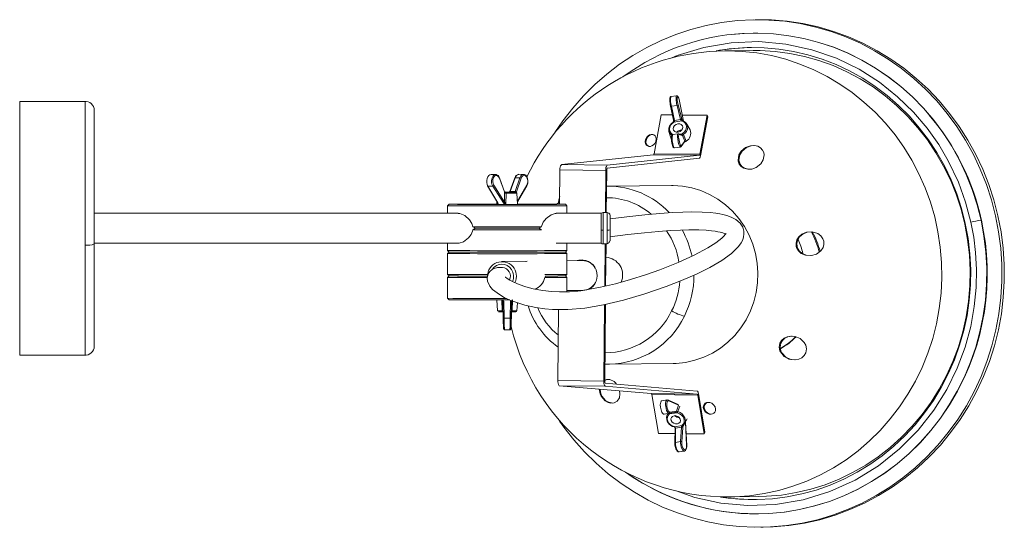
# Model space of a CAD drawing. Header units: millimetres. Extents: x -248 to 266, y -489 to 93.
# Tile 3 of 3: x -188 to 142, y -77 to 93. Entities that reach past the tile are written whole.
import ezdxf

# ---------------------------------------------------------------- set-up
doc = ezdxf.new("R2010")
doc.units = ezdxf.units.MM

msp = doc.modelspace()

# ---------------------------------------------------------------- linework, layer by layer
at = {"color": 7, "linetype": 'Continuous', "lineweight": 15}
for p, q in [((59.17, 92.86), (58.36, 92.85)), ((57.68, 88.34), (57.65, 88.34)), ((57.74, 82.54), (48.23, 82.44)), ((32.01, 67.39), (30.15, 67.1)), ((-166.21, 65.52), (-188.21, 65.52)), ((-188.21, -19.48), (-188.21, 65.52)), ((30.01, 63.97), (30.01, 63.95)), ((30.01, 63.95), (31, 59.2)), ((32.17, 64.16), (30.3, 63.87)), ((30.3, 63.87), (31.3, 59.12)), ((33.39, 59.45), (32.17, 64.16)), ((33.73, 59.64), (32.51, 64.36)), ((34.35, 58.9), (32.99, 65.59)), ((32.99, 65.58), (32.99, 65.59)), ((-163.21, 62.52), (-163.21, -16.48)), ((26.91, 61.01), (24.46, 47.96)), ((30.63, 60.97), (26.91, 61.01)), ((33.39, 59.45), (31.3, 59.12)), ((33.41, 59.34), (33.39, 59.45)), ((33.77, 59.47), (33.73, 59.64)), ((42.31, 60.84), (33.94, 60.93)), ((39.86, 47.79), (42.31, 60.84)), ((40.08, 47.24), (42.53, 60.29)), ((42.53, 60.29), (42.31, 60.84)), ((30.92, 58.6), (30.84, 58.54)), ((30.95, 58.45), (31.07, 58.54)), ((31, 59.22), (31.04, 59.04)), ((31.07, 58.54), (33.76, 58.96)), ((31.3, 59.12), (31.31, 59.01)), ((33.76, 58.96), (33.89, 58.91)), ((36.53, 55.92), (35.51, 57.85)), ((29.46, 55.42), (30.06, 53.32)), ((30.6, 54.33), (30.65, 54.37)), ((32.51, 54.68), (30.65, 54.39)), ((32.54, 54.68), (32.48, 54.65)), ((33.72, 54.36), (32.68, 54.67)), ((32.9, 54.41), (33.95, 54.1)), ((34.05, 54.75), (33.93, 54.65)), ((33.95, 54.1), (33.98, 54.11)), ((33.98, 54.11), (34.78, 52.21)), ((34.21, 54.32), (34.29, 54.38)), ((34.29, 54.38), (35.19, 52.22)), ((31.29, 49.9), (33.35, 50.22)), ((33.53, 50.37), (34.72, 51.96)), ((34.78, 52.21), (33.58, 50.62)), ((35.23, 52.21), (35.19, 52.22)), ((-6.61, 44.31), (24.29, 47.63)), ((39.69, 47.46), (8.79, 44.14)), ((39.69, 46.46), (8.79, 43.14)), ((24.29, 47.63), (39.69, 47.46)), ((39.86, 47.79), (24.46, 47.96)), ((-6.61, 44.31), (8.79, 44.14)), ((-28.69, 41.03), (-30.17, 41.04)), ((-27.4, 39.76), (-25.69, 35.16)), ((-27.35, 39.86), (-27.36, 39.87)), ((-25.64, 35.26), (-27.35, 39.86)), ((-22.18, 39.89), (-23.89, 35.28)), ((-22.04, 39.94), (-23.75, 35.33)), ((-22.04, 35.33), (-20.52, 39.94)), ((-20.52, 39.94), (-22.04, 39.94)), ((-21.62, 35.17), (-20.09, 39.79)), ((-20.84, 41.08), (-20.89, 41.07)), ((-20.87, 41.07), (-20.89, 41.07)), ((-19.35, 41.07), (-20.83, 41.08)), ((-7.19, 31.08), (-7.08, 42.57)), ((-7.08, 42.57), (8.32, 42.4)), ((8.32, 42.4), (8.19, 28.27)), ((8.59, 42.4), (8.46, 28.27)), ((-31.35, 37.22), (-28.05, 31.62)), ((-29.59, 37.15), (-31.21, 37.15)), ((-31.21, 37.15), (-27.91, 31.56)), ((-26.06, 31.55), (-29.59, 37.15)), ((-29.19, 37.39), (-25.67, 31.79)), ((-21.32, 31.91), (-18.18, 37.26)), ((8.85, 37.1), (8.54, 37.07)), ((8.85, 37.1), (8.54, 37.09)), ((30.27, 37.33), (8.85, 37.1)), ((-25.69, 35.16), (-25.62, 35.01)), ((-25.67, 31.79), (-25.62, 35.01)), ((-25.6, 35.16), (-25.64, 35.26)), ((-25.25, 35.05), (-25.6, 35.05)), ((-25.09, 35.05), (-25.25, 35.05)), ((-25.23, 34.74), (-25.13, 34.74)), ((-25.18, 31.1), (-25.13, 34.74)), ((-24.28, 35.06), (-24.44, 35.06)), ((-24.44, 35.06), (-24.28, 35.06)), ((-24.28, 35.06), (-22.08, 35.06)), ((-23.89, 35.28), (-23.94, 35.18)), ((-23.8, 35.24), (-23.75, 35.33)), ((-23.75, 35.33), (-22.04, 35.33)), ((-22.08, 35.24), (-22.04, 35.33)), ((-22.08, 35.06), (-22.04, 35.06)), ((-22.03, 35.06), (-22.05, 35.06)), ((-21.85, 35.05), (-22.03, 35.06)), ((-21.68, 35.02), (-21.62, 35.17)), ((-21.27, 31.05), (-21.5, 34.75)), ((-44.27, 31.06), (-44.77, 30.56)), ((-44.77, 30.55), (-44.77, 28.02)), ((-28.21, 31.9), (-28.27, 31.05)), ((-28.05, 31.62), (-27.94, 31.32)), ((-4.77, 30.56), (-5.27, 31.06)), ((-4.77, 28.02), (-4.77, 30.55)), ((-41.23, 28.02), (-163.21, 28.02)), ((6.79, 28.02), (-8.3, 28.02)), ((6.79, 28.02), (6.79, 18.02)), ((8.79, 28.27), (7.45, 28.27)), ((9.79, 26.7), (9.79, 18.85)), ((-36.28, 23.5), (-13.25, 23.5)), ((-35.35, 23), (-36.28, 23.5)), ((-13.25, 23.5), (-14.18, 23)), ((-36.28, 22.5), (-35.35, 23)), ((-36.28, 22.5), (-13.25, 22.5)), ((-35.35, 23), (-14.18, 23)), ((-14.18, 23), (-13.25, 22.5)), ((-163.21, 18.02), (-41.2, 18.02)), ((-44.77, 18.02), (-44.77, 15.55)), ((-8.33, 18.02), (6.79, 18.02)), ((-4.77, 15.55), (-4.77, 18.02)), ((7.45, 17.77), (8.79, 17.77)), ((8.09, 17.77), (7.96, 3.58)), ((8.36, 17.77), (8.23, 3.64)), ((-44.77, 15.55), (-44.27, 15.05)), ((-44.27, 15.05), (-44.77, 14.56)), ((-44.77, 14.55), (-44.77, 7.56)), ((-5.27, 15.05), (-4.77, 15.55)), ((-4.77, 14.56), (-5.27, 15.05)), ((-4.77, 7.56), (-4.77, 14.55)), ((-18.06, 12), (-26.61, 11.9)), ((-18.39, 11.91), (-18.54, 11.91)), ((0.5, 12.2), (-4.77, 12.15)), ((-44.77, 7.55), (-44.27, 7.05)), ((-44.27, 7.06), (-44.77, 6.56)), ((-12.15, 6.51), (-11.87, 7.01)), ((-5.27, 7.05), (-4.77, 7.55)), ((-4.77, 6.56), (-5.27, 7.06)), ((-44.77, 6.56), (-44.77, -0.44)), ((-4.77, 1.76), (-4.77, 6.56)), ((-4.77, 2.15), (0.61, 2.2)), ((-44.77, -0.45), (-44.27, -0.95)), ((-30.05, -1), (-23.89, -1.01)), ((-28.26, -1), (-28.03, -4.64)), ((-26.44, -4.65), (-26.53, -1.01)), ((-26.26, -1.6), (-26.24, -1.66)), ((-26.25, -1.7), (-26.11, -7.33)), ((-25.92, -1.46), (-25.78, -7.1)), ((-23.75, -7.1), (-23.61, -1.46)), ((-23.43, -7.33), (-23.29, -1.7)), ((-23.29, -1.7), (-23.37, -4.92)), ((-23, -1.01), (-23.09, -4.65)), ((-21.5, -4.64), (-21.33, -1.97)), ((7.9, -2.59), (7.66, -28.16)), ((8.17, -2.53), (7.93, -28.16)), ((-28.01, -4.64), (-27.92, -4.68)), ((-26.36, -4.65), (-26.44, -4.65)), ((-26.42, -4.94), (-26.31, -4.94)), ((-26.18, -4.95), (-26.17, -4.95)), ((-23.37, -5.07), (-23.49, -9.68)), ((-23.48, -9.64), (-23.37, -5.05)), ((-23.42, -7.28), (-23.36, -4.95)), ((-23.37, -4.92), (-23.37, -5.07)), ((-23.22, -4.94), (-23.12, -4.94)), ((-23.09, -4.65), (-23.17, -4.65)), ((-7.74, -27.99), (-7.52, -4.21)), ((-26.08, -8.45), (-26.05, -9.64)), ((-25.78, -7.1), (-23.75, -7.1)), ((-25.79, -10.97), (-23.75, -10.97)), ((-188.21, -19.48), (-166.21, -19.48)), ((7.98, -22.43), (9.51, -22.5)), ((9.51, -22.5), (30.93, -22.26)), ((-7.74, -27.99), (7.66, -28.16)), ((8.12, -28.89), (38.96, -31.53)), ((-7.3, -29.73), (8.1, -29.89)), ((23.54, -32.37), (-7.3, -29.73)), ((8.1, -29.89), (38.94, -32.53)), ((38.94, -32.53), (23.54, -32.37)), ((39.1, -32.86), (23.7, -32.69)), ((23.7, -32.69), (25.92, -45.69)), ((41.32, -45.86), (39.1, -32.86)), ((41.55, -45.3), (39.33, -32.31)), ((28.91, -34.48), (27.06, -34.78)), ((29.14, -34.52), (28.91, -34.49)), ((32.5, -36), (29.29, -34.54)), ((32.72, -36.28), (29.45, -34.79)), ((31.97, -38.23), (32.72, -36.28)), ((29.61, -38.96), (27.85, -39.25)), ((28.97, -39.07), (28.72, -39.91)), ((29.49, -38.94), (29.61, -38.96)), ((29.53, -39.29), (29.62, -39.19)), ((31.65, -38.59), (29.61, -38.96)), ((29.62, -39.19), (32.15, -38.78)), ((31.65, -38.59), (29.68, -38.91)), ((31.89, -38.22), (29.85, -38.6)), ((31.7, -38.59), (31.65, -38.59)), ((31.97, -38.23), (31.89, -38.22)), ((32.15, -38.78), (32.29, -38.83)), ((32.42, -38.41), (32.33, -38.37)), ((34.73, -42.42), (35.6, -40.81)), ((35.42, -49.71), (35, -41.95)), ((25.92, -45.69), (31.47, -45.75)), ((31.16, -43.56), (31.26, -43.6)), ((31.33, -43.48), (31.18, -43.43)), ((33.86, -43.07), (31.33, -43.48)), ((31.5, -44.1), (31.42, -48.83)), ((31.52, -43.99), (31.53, -44.16)), ((31.7, -43.97), (31.61, -48.7)), ((33.67, -43.64), (31.7, -43.97)), ((31.7, -43.86), (31.7, -43.97)), ((33.37, -48.41), (33.67, -43.64)), ((33.67, -43.54), (33.67, -43.64)), ((33.8, -48.5), (34.09, -43.74)), ((33.94, -42.97), (33.86, -43.07)), ((34.09, -43.74), (34.09, -43.56)), ((34.17, -43.13), (34.18, -43.1)), ((34.2, -43.06), (34.26, -43.01)), ((35.21, -45.79), (41.32, -45.86)), ((41.32, -45.86), (41.55, -45.3)), ((31.61, -48.7), (33.37, -48.41)), ((32.84, -51.9), (32.89, -51.91)), ((32.89, -51.91), (34.64, -51.62)), ((49.88, -66.95), (59.4, -66.85)), ((55.92, -72.52), (59.43, -72.65)), ((59.43, -72.65), (59.46, -72.65)), ((60.24, -77.14), (61.05, -77.13))]:
    msp.add_line(p, q, dxfattribs=at)
at = {"color": 8, "linetype": 'Continuous', "lineweight": 15}
for p, q in [((-166.21, 65.52), (-166.21, -19.48)), ((34.34, 58.9), (32.99, 65.58)), ((33.77, 59.47), (33.96, 59.08)), ((33.93, 54.65), (33.15, 54.53)), ((-18.2, 37.43), (-21.33, 32.1)), ((-27.98, 31.42), (-28, 31.11)), ((7.45, 17.77), (7.45, 28.27)), ((8.79, 28.27), (8.79, 17.77)), ((134.21, 25.66), (134.11, 25.69)), ((-23.48, -9.64), (-23.49, -9.67)), ((27.85, -39.25), (27.67, -39.23)), ((32.42, -38.41), (33.14, -36.57)), ((34.09, -43.56), (34.58, -42.65)), ((34.97, -41.97), (35.39, -49.68))]:
    msp.add_line(p, q, dxfattribs=at)
at = {"color": 7, "linetype": 'Continuous', "lineweight": 15, "flags": 128}
for points in [[(140.7, 16.33), (140, 21.78), (138.96, 27.18), (137.58, 32.5), (135.88, 37.71), (133.85, 42.8), (131.52, 47.74), (128.88, 52.52), (125.94, 57.11), (122.73, 61.49), (119.25, 65.64), (115.52, 69.56), (111.56, 73.21), (107.37, 76.59), (102.99, 79.68), (98.42, 82.48), (93.68, 84.95), (88.81, 87.11), (83.8, 88.93), (78.7, 90.41), (73.51, 91.55), (68.27, 92.33), (62.99, 92.76), (57.69, 92.84), (52.4, 92.56), (47.13, 91.92), (41.92, 90.93), (36.78, 89.59), (31.74, 87.91), (26.81, 85.89), (22.02, 83.55), (17.38, 80.89), (12.92, 77.92), (8.66, 74.66), (4.6, 71.11), (0.78, 67.31), (-2.8, 63.25), (-6.12, 58.96), (-8.77, 55.06)], [(141.52, 16.34), (140.81, 21.79), (139.77, 27.19), (138.4, 32.51), (136.69, 37.72), (134.67, 42.81), (132.33, 47.75), (129.69, 52.53), (126.76, 57.12), (123.54, 61.5), (120.07, 65.65), (116.34, 69.57), (112.37, 73.22), (108.19, 76.6), (103.8, 79.69), (99.23, 82.48), (94.5, 84.96), (89.62, 87.12), (84.62, 88.94), (79.51, 90.42), (74.33, 91.56), (69.08, 92.34), (63.8, 92.77), (59.17, 92.86)], [(57.65, 88.34), (54.11, 88.22), (51.48, 88.02)], [(57.68, 88.34), (59.31, 88.34), (64.49, 88.11), (69.63, 87.51), (74.73, 86.56), (79.76, 85.26), (84.69, 83.61), (89.5, 81.63), (94.18, 79.31), (98.7, 76.68), (103.03, 73.73), (107.17, 70.5), (111.09, 66.98), (114.78, 63.2), (118.22, 59.17), (121.39, 54.92), (124.28, 50.45), (126.87, 45.79), (129.17, 40.97), (131.14, 35.99), (132.79, 30.89), (134.11, 25.69)], [(46.9, -67), (49.27, -67.34), (54.23, -67.77), (59.2, -67.85), (64.17, -67.58), (69.11, -66.95), (73.99, -65.98), (78.8, -64.66), (83.51, -63.01), (88.11, -61.02), (92.56, -58.72), (96.85, -56.1), (100.95, -53.18), (104.86, -49.99), (108.54, -46.52), (111.99, -42.79), (115.19, -38.84), (118.12, -34.66), (120.76, -30.29), (123.12, -25.73), (125.17, -21.02), (126.9, -16.18), (128.31, -11.23), (129.4, -6.18), (130.15, -1.07), (130.56, 4.08), (130.63, 9.25), (130.37, 14.41), (129.76, 19.54), (128.82, 24.61), (127.55, 29.61), (125.95, 34.51), (124.04, 39.28), (121.81, 43.91), (119.29, 48.37), (116.48, 52.63), (113.4, 56.69), (110.06, 60.53), (106.47, 64.11), (102.66, 67.44), (98.64, 70.48), (94.42, 73.24), (90.04, 75.69), (85.51, 77.82), (80.84, 79.63), (76.07, 81.1), (71.22, 82.23), (66.3, 83.01), (61.34, 83.44), (56.37, 83.52), (51.4, 83.25), (46.46, 82.63), (45.48, 82.46)], [(30.15, 67.1), (30, 67.04), (29.91, 66.95), (29.8, 66.65), (29.77, 66.31), (29.78, 65.73), (29.81, 65.35), (29.85, 64.91), (29.92, 64.43), (30.02, 63.93)], [(32.99, 65.59), (32.87, 66.1), (32.74, 66.53), (32.48, 67.1), (32.23, 67.35), (32.01, 67.39)], [(32.22, 66.26), (32.22, 66.68), (32.27, 66.97), (32.35, 67.11), (32.46, 67.08), (32.59, 66.89), (32.73, 66.56), (32.87, 66.11), (32.99, 65.58)], [(29.41, 56.38), (29.39, 56.3), (29.46, 55.42)], [(30.17, 57.96), (29.65, 57.19), (29.41, 56.38)], [(30.84, 58.54), (30.17, 57.96), (30.17, 57.96)], [(30.95, 58.45), (30.89, 58.51), (30.85, 58.54), (30.84, 58.53), (30.85, 58.48)], [(34.11, 56.85), (33.97, 57.35), (33.6, 57.73), (33.07, 57.95), (32.45, 57.95), (31.84, 57.75), (31.33, 57.38), (30.99, 56.89), (30.89, 56.35), (31.04, 55.85), (31.4, 55.46), (31.93, 55.25), (32.55, 55.24), (33.17, 55.44), (33.68, 55.82), (34.01, 56.31), (34.11, 56.85)], [(31.31, 59.01), (31.25, 59.01), (31.2, 59), (31.15, 59), (31.1, 59), (31.07, 59.01), (31.05, 59.02), (31.04, 59.03), (31.04, 59.04)], [(34.03, 59.03), (34.01, 59.05), (33.98, 59.07), (33.95, 59.08), (33.92, 59.07), (33.88, 59.06), (33.84, 59.04), (33.8, 59), (33.76, 58.96)], [(34.11, 58.99), (34.07, 59.03), (34.01, 59.03), (33.95, 58.98), (33.89, 58.91)], [(25.22, 52.86), (25.07, 52.05), (24.7, 51.38), (24.23, 50.9), (23.74, 50.59), (23.19, 50.43), (22.7, 50.44), (22.26, 50.57), (21.88, 50.87), (21.58, 51.34), (21.47, 51.98), (21.62, 52.78), (22, 53.47), (22.47, 53.95), (22.97, 54.25), (23.51, 54.41), (23.99, 54.41), (24.42, 54.28), (24.8, 54), (25.1, 53.53), (25.22, 52.86)], [(23.24, 50.44), (22.98, 50.44), (22.54, 50.57), (22.16, 50.86), (21.86, 51.33), (21.75, 51.98), (21.9, 52.78), (22.28, 53.47), (22.75, 53.95), (23.24, 54.25), (23.78, 54.41), (24.02, 54.41)], [(30.06, 53.32), (30.11, 53.15), (30.22, 52.91)], [(30.6, 54.36), (30.49, 54.3), (30.4, 54.21), (30.31, 54), (30.26, 53.49), (30.29, 52.85), (30.36, 52.17), (30.36, 52.15)], [(30.68, 54.39), (30.62, 54.37), (30.58, 54.35)], [(32.28, 55.42), (33.05, 55.79), (33.48, 55.9)], [(32.68, 54.67), (32.66, 54.68), (32.54, 54.68)], [(32.72, 53.56), (32.72, 53.94), (32.75, 54.21), (32.82, 54.38), (32.9, 54.41)], [(33.58, 50.62), (33.48, 50.59), (33.36, 50.72), (33.22, 51.01), (33.08, 51.43), (32.95, 51.93), (32.84, 52.49), (32.76, 53.05), (32.72, 53.56)], [(30.36, 52.15), (30.47, 51.46), (30.62, 50.8), (30.82, 50.25), (31, 50.02), (31.25, 49.91)], [(33.24, 50.21), (33.39, 50.25), (33.53, 50.37)], [(33.48, 50.32), (33.49, 50.33), (33.53, 50.37)], [(61.36, 47.63), (61.07, 45.94), (60.24, 44.59), (58.74, 43.38), (57.23, 42.83), (55.89, 42.75), (54.57, 43.09), (53.64, 43.73), (53.03, 44.52), (52.69, 45.49), (52.65, 45.85), (52.94, 47.57), (53.73, 48.87), (55.18, 50.06), (56.75, 50.65), (58.1, 50.73), (59.22, 50.49), (60.2, 49.93), (60.85, 49.21), (61.24, 48.33), (61.36, 47.63)], [(56.61, 42.78), (56.15, 42.75), (54.83, 43.1), (53.9, 43.73), (53.3, 44.52), (52.96, 45.48), (52.92, 45.85), (53.2, 47.56), (54, 48.86), (55.47, 50.06), (57.04, 50.65), (57.97, 50.71)], [(-31.21, 37.15), (-31.44, 37.69), (-31.57, 38.31), (-31.58, 38.98), (-31.47, 39.63), (-31.24, 40.23), (-30.95, 40.65), (-30.57, 40.94), (-30.18, 41.04)], [(-29.19, 37.39), (-29.36, 37.71), (-29.48, 38.08), (-29.55, 38.48), (-29.57, 38.89), (-29.53, 39.29), (-29.45, 39.68), (-29.32, 40.02), (-29.14, 40.31), (-28.93, 40.52), (-28.7, 40.66), (-28.46, 40.72), (-28.21, 40.68), (-27.97, 40.56), (-27.75, 40.36), (-27.55, 40.09), (-27.4, 39.76)], [(-28.39, 40.97), (-28.43, 40.99), (-28.68, 41.03)], [(-20.09, 39.79), (-19.95, 40.12), (-19.77, 40.39), (-19.55, 40.6), (-19.32, 40.72), (-19.07, 40.75), (-18.82, 40.7), (-18.58, 40.57), (-18.37, 40.35), (-18.18, 40.07), (-18.03, 39.73), (-17.93, 39.34), (-17.88, 38.94), (-17.89, 38.52), (-17.94, 38.12), (-18.05, 37.76), (-18.2, 37.43)], [(-18.18, 37.26), (-17.99, 37.69), (-17.87, 38.13), (-17.82, 38.98), (-17.93, 39.65), (-18.1, 40.11), (-18.3, 40.45), (-18.57, 40.76), (-18.92, 40.98), (-19.35, 41.07)], [(-31.33, 37.39), (-31.37, 37.31), (-31.37, 37.27), (-31.36, 37.23), (-31.35, 37.22)], [(30.27, 37.33), (30.86, 37.33), (34.02, 37.12), (37.13, 36.55), (40.16, 35.62), (43.08, 34.36), (45.84, 32.77), (48.42, 30.87), (50.79, 28.69), (52.91, 26.25), (54.76, 23.59), (56.31, 20.73), (57.55, 17.71), (58.47, 14.56), (59.05, 11.34), (59.28, 8.06), (59.16, 4.78), (58.7, 1.53), (57.9, -1.64), (56.76, -4.7), (55.31, -7.62), (53.56, -10.35), (51.53, -12.86), (49.24, -15.13), (46.73, -17.12), (44.02, -18.81), (41.15, -20.18), (38.15, -21.22), (35.06, -21.9), (31.92, -22.23), (30.93, -22.26)], [(-25.44, 35.06), (-25.18, 35.06), (-24.44, 35.06)], [(-25.36, 35.05), (-25.18, 35.05), (-24.54, 35.05), (-23.93, 35.05), (-23.45, 35.05), (-23.17, 35.05), (-23.13, 35.06), (-23.34, 35.06), (-23.77, 35.06), (-24.35, 35.06), (-24.99, 35.06), (-25.43, 35.06)], [(-22.08, 35.06), (-22.13, 35.07), (-22.15, 35.09), (-22.13, 35.14), (-22.08, 35.24)], [(-22.04, 35.06), (-21.86, 35.06), (-21.85, 35.06)], [(-21.5, 34.75), (-21.61, 34.92), (-21.7, 34.98), (-21.72, 34.99), (-21.74, 35), (-21.75, 35.01), (-21.75, 35.01), (-21.76, 35.02), (-21.77, 35.02), (-21.78, 35.03), (-21.79, 35.04), (-21.79, 35.05), (-21.85, 35.05)], [(-7.57, 31.52), (-7.5, 32.56), (-7.17, 33.65)], [(-28.26, 31.11), (-28.73, 31.11), (-31.3, 31.11), (-33.74, 31.11), (-36.01, 31.1), (-38.08, 31.1), (-39.89, 31.09), (-41.43, 31.09), (-42.65, 31.08), (-43.54, 31.07), (-44.08, 31.06), (-44.27, 31.05), (-44.08, 31.05), (-43.54, 31.04), (-42.65, 31.03), (-41.43, 31.02), (-39.89, 31.02), (-38.08, 31.01), (-36.01, 31.01), (-33.74, 31), (-31.3, 31), (-28.73, 31), (-26.1, 30.99), (-23.43, 30.99), (-20.8, 31), (-18.24, 31), (-15.79, 31), (-13.52, 31.01), (-11.46, 31.01), (-9.64, 31.02), (-8.1, 31.02), (-6.88, 31.03), (-5.99, 31.04), (-5.45, 31.05), (-5.27, 31.05), (-5.27, 31.05)], [(-27.91, 31.56), (-27.79, 31.29), (-27.76, 31.05)], [(-26.06, 31.55), (-25.86, 31.29), (-25.59, 31.04)], [(-7.27, 31.72), (-8.06, 31.2), (-8.18, 31.09)], [(-36.28, 23.5), (-36.62, 24.61), (-37.44, 25.88), (-39.01, 27.24), (-40.65, 27.96), (-41.19, 27.94)], [(-26.35, 9.9), (-27.99, 9.84), (-29.16, 9.52), (-29.96, 9.07), (-30.5, 8.59), (-30.92, 8.04), (-31.26, 7.34), (-31.45, 6.35), (-31.35, 5.31), (-30.6, 3.61), (-29.68, 2.54), (-27.35, 0.77), (-25.75, -0.13), (-23.83, -1.03), (-21.56, -1.9), (-18.9, -2.71), (-15.21, -3.52), (-12.16, -3.96), (-9.62, -4.18), (-4.4, -4.25), (1.28, -3.77), (7.5, -2.69), (14.27, -1.05), (21.37, 1.04), (28.51, 3.48), (33.71, 5.5), (38.65, 7.65), (43.19, 9.92), (47.18, 12.24), (50.4, 14.56), (52.79, 16.9), (53.63, 18.08), (54.18, 19.15), (54.49, 20.11), (54.62, 21), (54.57, 22.09), (54.2, 23.38), (53.32, 24.77), (51.92, 25.96), (50.36, 26.78), (48.84, 27.31), (47.57, 27.64), (46.55, 27.84), (45.19, 28.05), (43.27, 28.25), (40.65, 28.42), (37.12, 28.48), (34.15, 28.42), (30.6, 28.27), (26.36, 27.99), (21.33, 27.54), (15.38, 26.89), (9.78, 26.17)], [(-8.33, 27.96), (-8.67, 27.99), (-10.07, 27.51), (-11.75, 26.24), (-12.69, 25.05), (-13.15, 23.96), (-13.25, 23.5)], [(7.45, 28.27), (7.1, 28.2), (6.79, 28.02)], [(134.11, 25.69), (135.09, 20.4), (135.74, 15.07), (136.03, 9.69), (135.98, 4.31), (135.59, -1.05), (134.85, -6.37), (133.77, -11.63), (132.35, -16.81), (130.61, -21.87), (128.54, -26.8), (126.16, -31.58), (123.48, -36.18), (120.51, -40.58), (117.26, -44.77), (113.75, -48.72), (109.99, -52.42), (106, -55.85), (101.81, -58.99), (97.41, -61.84), (92.85, -64.38), (88.13, -66.59), (83.28, -68.47), (78.32, -70.01), (73.27, -71.2), (68.16, -72.04), (63, -72.53), (59.46, -72.65)], [(-41.18, 18.07), (-40.86, 18.04), (-39.46, 18.52), (-37.78, 19.77), (-36.85, 20.97), (-36.38, 22.05), (-36.28, 22.5)], [(48.62, 21.26), (48.62, 21.27), (48.55, 21.17), (48.34, 20.88), (47.9, 20.37), (47.22, 19.71), (45.22, 18.13), (42.5, 16.4), (37.95, 13.97), (32.52, 11.5), (26.46, 9.12), (21.63, 7.43), (16.61, 5.85), (11.51, 4.42), (6.56, 3.24), (2.32, 2.45), (-1.12, 1.99), (-3.92, 1.77), (-7.26, 1.72), (-9.88, 1.85), (-12.87, 2.18), (-16.09, 2.77), (-18.52, 3.42), (-20.77, 4.19), (-22.54, 4.96), (-23.85, 5.64), (-24.75, 6.21), (-25.3, 6.63), (-25.41, 6.66)], [(6.79, 22.36), (7.14, 22.33), (7.45, 22.32)], [(9.67, 20.11), (15.69, 20.88), (21.23, 21.5), (25.95, 21.94), (29.94, 22.23), (33.3, 22.39), (36.1, 22.47), (39.44, 22.45), (41.92, 22.34), (43.72, 22.18), (45, 22.02), (45.86, 21.86), (46.63, 21.7), (47.52, 21.45), (48.28, 21.16), (48.44, 21.08)], [(81.35, 18.72), (81.41, 17.61), (81.12, 16.57), (80.34, 15.4), (78.93, 14.38), (77.24, 13.87), (75.23, 13.98), (73.82, 14.59), (72.86, 15.45), (72.23, 16.6), (72.14, 16.93), (72.09, 18.07), (72.39, 19.14), (73.02, 20.13), (74.05, 21.01), (75.54, 21.65), (77.43, 21.8), (79.38, 21.22), (80.44, 20.42), (81.09, 19.48), (81.35, 18.72)], [(76.88, 13.91), (75.5, 13.99), (74.08, 14.6), (73.13, 15.45), (72.5, 16.61), (72.41, 16.93), (72.35, 18.07), (72.65, 19.14), (73.28, 20.12), (74.31, 21), (75.8, 21.65), (77.15, 21.76)], [(6.79, 18.02), (7.1, 17.83), (7.45, 17.77)], [(8.79, 17.77), (9.18, 17.97), (9.35, 18.2), (9.51, 18.44), (9.62, 18.67), (9.67, 18.76), (9.68, 18.79), (9.7, 18.82), (9.72, 18.85), (9.73, 18.87), (9.75, 18.89), (9.78, 18.88), (9.78, 18.88)], [(9.79, 18.75), (9.79, 18.75), (9.79, 18.85)], [(-7.2, -41.6), (-5.77, -43.62), (-2.42, -47.89), (1.18, -51.92), (5.03, -55.71), (9.11, -59.23), (13.4, -62.47), (17.88, -65.41), (22.53, -68.05), (27.34, -70.36), (32.28, -72.35), (37.34, -74.01), (42.49, -75.32), (47.7, -76.28), (52.97, -76.89), (58.26, -77.14), (63.56, -77.03), (68.84, -76.57), (74.08, -75.76), (79.26, -74.6), (84.35, -73.08), (89.34, -71.23), (94.21, -69.05), (98.92, -66.55), (103.47, -63.73), (107.84, -60.62), (112, -57.21), (115.94, -53.53), (119.64, -49.6), (123.09, -45.43), (126.28, -41.03), (129.18, -36.42), (131.79, -31.63), (134.09, -26.68), (136.08, -21.58), (137.75, -16.35), (139.09, -11.03), (140.09, -5.63), (140.76, -0.17), (141.08, 5.33), (141.06, 10.83), (140.7, 16.33)], [(61.05, -77.13), (64.38, -77.03), (69.66, -76.57), (74.9, -75.75), (80.07, -74.59), (85.17, -73.08), (90.16, -71.23), (95.02, -69.04), (99.74, -66.54), (104.29, -63.72), (108.65, -60.61), (112.81, -57.2), (116.75, -53.53), (120.46, -49.59), (123.91, -45.42), (127.09, -41.02), (129.99, -36.41), (132.6, -31.62), (134.9, -26.67), (136.89, -21.57), (138.56, -16.35), (139.9, -11.02), (140.91, -5.62), (141.57, -0.16), (141.9, 5.34), (141.88, 10.84), (141.52, 16.34)], [(0.37, 12.45), (-0.7, 12.29), (-1.04, 12.19)], [(-44.27, 7.06), (-44.27, 7.06), (-44.09, 7.05), (-43.56, 7.04), (-42.68, 7.03), (-41.48, 7.02), (-39.96, 7.02), (-38.16, 7.01), (-36.12, 7.01), (-33.86, 7), (-31.44, 7), (-31.37, 7)], [(-1.2, 2.18), (-1.07, 2.14), (-0.35, 1.99)], [(-0.93, 2.19), (-0.8, 2.15), (-0.19, 2.01)], [(-30.19, -0.5), (-27.57, -0.51), (-24.96, -0.51)], [(-26.13, -0.95), (-25.98, -1.2), (-25.92, -1.46)], [(-26.44, -4.65), (-26.43, -4.71), (-26.42, -4.77), (-26.41, -4.82), (-26.39, -4.87), (-26.36, -4.9), (-26.33, -4.93), (-26.3, -4.95), (-26.27, -4.95)], [(-26.17, -4.92), (-26.18, -4.79), (-26.21, -4.7), (-26.28, -4.66), (-26.36, -4.65)], [(-26.27, -4.95), (-26.17, -4.95), (-26.17, -4.95)], [(-26.17, -4.87), (-26.18, -4.86), (-26.17, -4.85)], [(-23.17, -4.65), (-23.26, -4.66), (-23.32, -4.7), (-23.35, -4.79), (-23.37, -4.92)], [(-23.37, -4.95), (-23.35, -4.95), (-23.26, -4.95)], [(-23.26, -4.95), (-23.2, -4.93), (-23.15, -4.87), (-23.11, -4.76), (-23.09, -4.65)], [(-23.26, -4.95), (-22.73, -4.95), (-22.26, -4.95), (-21.94, -4.95), (-21.82, -4.94), (-21.83, -4.94)], [(-26.11, -7.29), (-26.1, -7.67), (-26.09, -8.09), (-26.06, -8.88), (-26.04, -9.54), (-26.03, -10.01), (-25.99, -10.5), (-25.92, -10.73), (-25.83, -10.86), (-25.7, -10.94)], [(-25.75, -8.71), (-25.76, -8.16), (-25.77, -7.7), (-25.78, -7.1)], [(-25.7, -10.97), (-25.71, -10.81), (-25.71, -10.6), (-25.72, -10.31), (-25.73, -9.7), (-25.74, -9.25), (-25.75, -8.71)], [(-23.75, -7.1), (-23.77, -7.7), (-23.78, -8.16), (-23.79, -8.71)], [(-23.49, -9.68), (-23.49, -10.01), (-23.5, -10.29), (-23.51, -10.49), (-23.51, -10.61), (-23.51, -10.65), (-23.51, -10.6), (-23.51, -10.46), (-23.5, -10.25), (-23.49, -9.96), (-23.49, -9.62), (-23.48, -9.24), (-23.47, -8.83), (-23.46, -8.42), (-23.45, -8.02), (-23.44, -7.65), (-23.43, -7.33)], [(-23.42, -7.28), (-23.43, -7.6), (-23.44, -7.96), (-23.45, -8.36), (-23.46, -8.77), (-23.47, -9.18), (-23.48, -9.56), (-23.49, -9.91), (-23.49, -10.19), (-23.5, -10.41), (-23.5, -10.55), (-23.5, -10.6), (-23.5, -10.57), (-23.5, -10.45), (-23.5, -10.25), (-23.49, -9.98), (-23.48, -9.64)], [(75.38, -16.2), (75.62, -17.41), (75.41, -18.68), (74.83, -19.66), (74.05, -20.35), (73.06, -20.83), (71.53, -21.09), (69.68, -20.79), (68.06, -19.9), (66.84, -18.39), (66.67, -17.99), (66.44, -16.78), (66.65, -15.52), (67.25, -14.53), (68.06, -13.81), (69.08, -13.33), (70.34, -13.11), (71.82, -13.25), (73.42, -13.91), (74.83, -15.2), (75.38, -16.2)], [(71.81, -21.04), (70.3, -20.89), (68.66, -20.13), (67.29, -18.72), (66.93, -17.99), (66.7, -16.78), (66.92, -15.52), (67.5, -14.53), (68.31, -13.82), (69.33, -13.33), (70.58, -13.11), (70.78, -13.12)], [(7.98, -22.47), (8.36, -22.49), (9.51, -22.5)], [(7.93, -27.96), (8.42, -27.7), (9.11, -27.65)], [(12.87, -31.45), (13.05, -32.44), (12.84, -33.73), (12.08, -34.92), (11.05, -35.5), (10.02, -35.58), (9.07, -35.33), (8.12, -34.78), (7.37, -34.06), (6.76, -33.18), (6.44, -32.49), (6.12, -30.87)], [(23.54, -32.37), (23.57, -32.37), (23.59, -32.39), (23.61, -32.42), (23.64, -32.46), (23.66, -32.5), (23.67, -32.56), (23.69, -32.62), (23.7, -32.69)], [(39.1, -32.86), (39.09, -32.79), (39.07, -32.73), (39.06, -32.67), (39.04, -32.63), (39.01, -32.59), (38.99, -32.56), (38.97, -32.54), (38.94, -32.53)], [(39.33, -32.31), (39.3, -32.14), (39.26, -31.99), (39.22, -31.86), (39.17, -31.75), (39.12, -31.66), (39.07, -31.59), (39.02, -31.55), (38.96, -31.53)], [(27.67, -39.23), (27.66, -39.23), (27.47, -39.1), (27.29, -38.88), (27.12, -38.6), (26.96, -38.24), (26.82, -37.82), (26.7, -37.36), (26.62, -36.87), (26.57, -36.08), (26.6, -35.65), (26.69, -35.24), (26.83, -34.94), (26.99, -34.81), (27.07, -34.81)], [(29.06, -37.76), (28.89, -37.25), (28.79, -36.69), (28.75, -36.13), (28.77, -35.62), (28.87, -35.2), (29.03, -34.9), (29.23, -34.76), (29.45, -34.79)], [(29.29, -34.54), (29.25, -34.52), (29.14, -34.52)], [(44.92, -36.85), (44.43, -36.11), (43.8, -35.62), (43.18, -35.36), (42.6, -35.3), (42.04, -35.39), (41.6, -35.62), (41.27, -35.97), (41.05, -36.44), (40.99, -37.05), (41.17, -37.73), (41.66, -38.47), (42.3, -38.97), (42.93, -39.22), (43.5, -39.29), (44.06, -39.19), (44.49, -38.97), (44.82, -38.63), (45.04, -38.17), (45.1, -37.57), (44.92, -36.85)], [(31.18, -43.43), (30.56, -43.18), (29.95, -42.78), (29.41, -42.23), (29.04, -41.57), (28.88, -40.89), (28.94, -40.24), (29.18, -39.7), (29.53, -39.29)], [(29.85, -38.6), (29.65, -38.57), (29.44, -38.41), (29.24, -38.14), (29.06, -37.76)], [(29.73, -38.92), (29.76, -38.96), (29.75, -39.03), (29.7, -39.11), (29.62, -39.19)], [(33.25, -40.88), (32.93, -40.38), (32.43, -40), (31.82, -39.79), (31.2, -39.78), (30.66, -39.98), (30.29, -40.35), (30.13, -40.84), (30.22, -41.38), (30.55, -41.88), (31.05, -42.26), (31.66, -42.47), (32.28, -42.48), (32.81, -42.28), (33.19, -41.91), (33.34, -41.42), (33.25, -40.88)], [(31.7, -43.86), (31.64, -43.87), (31.59, -43.89), (31.55, -43.9), (31.52, -43.92), (31.51, -43.94), (31.5, -43.96), (31.5, -43.96)], [(33.86, -43.07), (33.96, -43.11), (34.07, -43.13), (34.15, -43.11), (34.2, -43.06)], [(34.26, -43.01), (34.24, -43.03), (34.21, -43.05), (34.17, -43.06), (34.13, -43.06), (34.09, -43.05), (34.04, -43.03), (33.99, -43.01), (33.94, -42.97)], [(31.42, -48.83), (31.43, -49.27), (31.48, -49.68), (31.63, -50.39), (31.8, -50.88), (31.94, -51.19), (32.21, -51.6), (32.5, -51.83), (32.75, -51.88)], [(35.39, -49.68), (35.38, -50.22), (35.31, -50.68), (35.17, -51.02), (34.99, -51.22), (34.77, -51.25), (34.53, -51.12), (34.3, -50.83), (34.1, -50.42)], [(35.18, -51.15), (35.36, -50.64), (35.4, -50.35)], [(35.42, -49.71), (35.42, -49.71), (35.41, -49.7), (35.39, -49.68)], [(35.4, -50.35), (35.42, -50.21), (35.42, -49.71)]]:
    msp.add_lwpolyline(points, dxfattribs=at)
at = {"color": 8, "linetype": 'Continuous', "lineweight": 15, "flags": 128}
for points in [[(134.09, 25.69), (132.77, 30.89), (131.11, 35.99), (129.14, 40.97), (126.85, 45.79), (124.25, 50.45), (121.36, 54.92), (118.19, 59.17), (114.76, 63.2), (111.07, 66.98), (107.15, 70.5), (103.01, 73.73), (98.67, 76.67), (94.15, 79.31), (89.48, 81.62), (84.66, 83.61), (79.73, 85.26), (74.71, 86.56), (69.61, 87.51), (64.46, 88.1), (59.29, 88.34), (57.65, 88.34)], [(30.46, 80.08), (32.2, 80.87), (41.15, 83.6), (50.35, 85.16), (59.61, 85.51), (68.69, 84.7), (77.42, 82.79), (85.62, 79.93), (93.19, 76.25), (100.04, 71.91), (106.13, 67.07), (111.46, 61.9), (116.03, 56.52), (119.91, 51.05), (123.12, 45.58), (126.49, 38.47), (128.94, 31.71), (130.7, 25.06)], [(57.74, 82.54), (60.01, 82.53), (65.02, 82.24), (70, 81.59), (74.92, 80.57), (79.77, 79.21), (84.51, 77.49), (89.12, 75.44), (93.59, 73.06), (97.88, 70.36), (101.99, 67.35), (105.88, 64.06), (109.54, 60.49), (112.95, 56.66), (116.1, 52.6), (118.97, 48.32), (121.55, 43.84), (123.81, 39.18), (125.76, 34.38), (127.38, 29.44), (128.67, 24.4)], [(49.89, -66.95), (51.53, -66.92), (56.48, -66.57), (61.4, -65.86), (66.26, -64.8), (71.03, -63.4), (75.7, -61.66), (80.25, -59.59), (84.64, -57.2), (88.87, -54.5), (92.9, -51.5), (96.73, -48.22), (100.33, -44.67), (103.68, -40.87), (106.78, -36.84), (109.6, -32.6), (112.13, -28.17), (114.36, -23.57), (116.28, -18.81), (117.88, -13.93), (119.15, -8.95), (120.09, -3.88), (120.69, 1.23), (120.94, 6.38), (120.86, 11.54), (120.43, 16.68), (119.66, 21.77), (118.56, 26.8), (117.12, 31.74), (115.36, 36.56), (113.29, 41.25), (110.91, 45.77), (108.23, 50.12), (105.27, 54.26), (102.04, 58.18), (98.56, 61.86), (94.85, 65.29), (90.92, 68.44), (86.78, 71.3), (82.47, 73.85), (78, 76.09), (73.39, 78.01), (68.66, 79.59), (63.84, 80.83), (58.95, 81.72), (54.02, 82.26), (49.06, 82.44), (48.19, 82.44)], [(32.01, 67.36), (31.97, 67.37), (31.88, 67.22), (31.83, 66.87), (31.83, 66.39)], [(30.01, 63.95), (30.01, 63.94), (30.03, 63.92), (30.05, 63.9), (30.09, 63.88), (30.13, 63.87), (30.18, 63.87), (30.24, 63.87), (30.3, 63.87)], [(30.84, 54.42), (30.58, 54.54), (30.11, 54.95), (29.77, 55.49), (29.63, 56.15), (29.72, 56.84), (30.01, 57.49), (30.44, 58.03), (30.95, 58.45)], [(31.07, 58.54), (31, 58.59), (30.94, 58.61), (30.92, 58.59)], [(31.3, 59.12), (31.18, 59.12), (31.13, 59.12), (31.08, 59.13), (31.04, 59.15), (31.02, 59.17), (31.01, 59.2)], [(32.48, 54.65), (32.44, 54.63), (32.37, 54.42), (32.33, 54.09), (32.34, 53.68)], [(31.29, 49.93), (31.24, 49.92), (31.15, 50.03), (31.04, 50.28)], [(32.96, 50.58), (33.09, 50.34), (33.19, 50.23), (33.26, 50.24)], [(-28.68, 41.03), (-28.71, 41.03), (-29, 40.98), (-29.27, 40.82), (-29.52, 40.56), (-29.84, 39.94), (-29.97, 39.47), (-30.02, 38.9), (-29.98, 38.28), (-29.87, 37.79), (-29.59, 37.15)], [(-22.18, 39.89), (-22.17, 39.9), (-22.15, 39.92), (-22.12, 39.94), (-22.04, 39.94)], [(-19.32, 41.05), (-19.44, 41.07), (-19.87, 40.9), (-20.23, 40.53), (-20.52, 39.94)], [(-25.64, 35.26), (-25.64, 35.25), (-25.64, 35.22), (-25.69, 35.16)], [(-21.85, 35.06), (-21.83, 35.05), (-22.02, 35.05), (-22.42, 35.05), (-23.01, 35.05), (-23.71, 35.05), (-24.42, 35.05), (-25.09, 35.05)], [(-23.75, 35.33), (-23.8, 35.33), (-23.84, 35.32), (-23.87, 35.31), (-23.89, 35.29), (-23.89, 35.28)], [(-27.95, 31.32), (-27.95, 31.25), (-28, 31.11)], [(130.7, 25.06), (131.64, 19.98), (132.26, 14.85), (132.56, 9.18), (132.44, 3.15), (131.82, -3.22), (130.62, -9.88), (128.74, -16.79), (126.1, -23.85), (122.63, -30.94), (118.26, -37.92), (112.98, -44.64), (106.78, -50.91), (99.71, -56.55), (91.86, -61.36), (83.37, -65.2), (74.42, -67.93), (65.21, -69.48), (55.96, -69.84), (46.88, -69.02), (38.15, -67.12), (31.85, -64.92)], [(128.67, 24.4), (129.61, 19.28), (130.21, 14.1), (130.46, 8.9), (130.36, 3.68), (129.91, -1.51), (129.11, -6.66), (127.97, -11.73), (126.49, -16.71), (124.68, -21.58), (122.55, -26.29), (120.11, -30.84), (117.36, -35.21), (114.33, -39.36), (111.03, -43.28), (107.47, -46.96), (103.68, -50.37), (99.66, -53.49), (95.44, -56.31), (91.05, -58.83), (86.49, -61.01), (81.8, -62.87), (77, -64.37), (72.11, -65.53), (67.15, -66.33), (62.15, -66.76), (59.4, -66.85)], [(59.43, -72.65), (62.97, -72.53), (68.13, -72.04), (73.25, -71.2), (78.29, -70.01), (83.25, -68.47), (88.1, -66.59), (92.82, -64.38), (97.39, -61.84), (101.78, -58.99), (105.98, -55.85), (109.96, -52.42), (113.72, -48.72), (117.23, -44.77), (120.48, -40.58), (123.45, -36.18), (126.13, -31.58), (128.51, -26.8), (130.58, -21.87), (132.32, -16.81), (133.74, -11.63), (134.82, -6.37), (135.56, -1.05), (135.96, 4.31), (136, 9.69), (135.71, 15.07), (135.07, 20.4), (134.09, 25.69)], [(-26.17, -4.95), (-26.22, -4.93), (-26.29, -4.87), (-26.34, -4.76), (-26.36, -4.65)], [(-23.79, -8.71), (-23.81, -9.55), (-23.82, -10.09), (-23.83, -10.6), (-23.83, -10.89), (-23.83, -10.95)], [(28.91, -34.49), (28.87, -34.49), (28.64, -34.65), (28.46, -35), (28.35, -35.49), (28.32, -36.13), (28.37, -36.74), (28.5, -37.4), (28.68, -37.99)], [(32.69, -36.16), (32.7, -36.17), (32.72, -36.28)], [(28.68, -37.99), (28.88, -38.39), (29.1, -38.72), (29.35, -38.92), (29.49, -38.94)], [(29.24, -39.02), (28.92, -39.44), (28.76, -39.78)], [(29.53, -39.29), (29.45, -39.2), (29.41, -39.14)], [(34.99, -41.94), (35, -41.95), (35, -41.95)], [(31.18, -43.43), (31.16, -43.51), (31.16, -43.55), (31.16, -43.55)], [(31.5, -43.96), (31.51, -43.97), (31.52, -43.99)], [(31.5, -44.1), (31.51, -44.08), (31.53, -44.05), (31.56, -44.02), (31.6, -44), (31.64, -43.98), (31.7, -43.97)], [(31.61, -48.7), (31.56, -48.71), (31.51, -48.73), (31.47, -48.75), (31.44, -48.78), (31.43, -48.81), (31.42, -48.83)], [(32.88, -51.89), (32.79, -51.91), (32.5, -51.74), (32.23, -51.36), (31.97, -50.81), (31.77, -50.12), (31.65, -49.43), (31.61, -48.7)], [(33.73, -50.64), (34.04, -51.24), (34.23, -51.45), (34.42, -51.58), (34.71, -51.6), (34.74, -51.58)]]:
    msp.add_lwpolyline(points, dxfattribs=at)
at = {"color": 7, "linetype": 'Continuous', "lineweight": 15}
for centre, radius, start, end in [((58.21, 14.48), 73.86, 90.4317, 126.7331), ((57.94, 13.34), 70.2, 90.6356, 100.3954), ((48.89, 8.04), 74.37, 90.5458, 154.3705), ((31.93, 66.03), 0.371, 38.8977, 105.347), ((43.27, 66.98), 11.45, 182.9446, 194.2315), ((41.85, 66.76), 9.65, 182.9521, 194.4267), ((-166.21, 62.52), 3, 360, 95.7296), ((32.15, 64.6), 0.437, 272.8758, 326.4464), ((33.36, 59.88), 0.437, 272.9016, 326.4206), ((33.35, 60.06), 0.727, 274.8913, 305.0743), ((34.42, 59.56), 0.66, 187.646, 233.3027), ((56.13, 8.92), 79.86, 12.0972, 40.644), ((31.72, 56.04), 2.34, 163.7296, 195.128), ((30.61, 58.92), 0.438, 314.4309, 14.6857), ((30.87, 58.95), 0.454, 296.7995, 8.1303), ((33.88, 59.42), 0.473, 189.8021, 255.5761), ((33.31, 56.92), 2.06, 3.3805, 73.789), ((32.63, 57.09), 2.74, 301.2038, 359.0401), ((33.39, 56.68), 2.42, 28.9697, 72.7672), ((32.71, 56.98), 3.04, 301.2039, 359.04), ((35.46, 56.67), 0.387, 41.6884, 104.0678), ((33.57, 53.93), 1.97, 85.0632, 138.7522), ((32.43, 53.33), 0.371, 38.8977, 105.347), ((42.13, 54.03), 9.8, 182.0457, 200.6348), ((34.68, 53.46), 1.41, 122.083, 139.4241), ((33.28, 53.82), 1.06, 28.0791, 52.1184), ((33.63, 54.75), 0.733, 298.9257, 323.4369), ((32.69, 53.61), 1.77, 25.5277, 39.825), ((33.85, 54.77), 2.92, 298.3266, 23.2296), ((35.18, 51.17), 0.908, 105.9139, 120.1476), ((34.89, 54.78), 2.58, 267.4999, 276.7817), ((34.26, 53.72), 1.8, 291.9336, 302.9469), ((24.06, 47.95), 0.4, 306.0745, 1.1806), ((39.46, 47.78), 0.4, 306.0745, 1.1806), ((39.13, 47.22), 0.943, 306.0745, 1.1806), ((-5, 42.93), 2.12, 139.5077, 189.9883), ((10.4, 42.76), 2.12, 139.5077, 189.9883), ((9.47, 42.56), 0.897, 139.5077, 189.9883), ((-28.88, 39.47), 1.58, 14.4658, 82.8513), ((-20.64, 39.51), 1.58, 98.841, 165.8202), ((-20.61, 39.63), 1.46, 98.8706, 167.6162), ((-20.52, 39.26), 0.676, 50.3721, 89.7795), ((-29.63, 37.66), 0.513, 274.1607, 327.8549), ((-18.32, 37.33), 0.161, 334.5389, 39.5928), ((-25.26, 35.11), 0.372, 195.9885, 275.1794), ((-25.36, 35.34), 0.295, 217.4846, 275.1265), ((-26.35, 34.81), 1.13, 356.2939, 11.9896), ((-24.42, 34.81), 0.708, 160.7101, 185.8098), ((-24.21, 35.41), 0.36, 258.3687, 320.2902), ((-24.2, 35.58), 0.527, 260.784, 319.0915), ((-22.1, 34.71), 0.524, 36.4884, 88.0618), ((-22.06, 35.87), 0.808, 269.0367, 269.4017), ((-22.05, 34.65), 0.676, 50.3721, 89.7795), ((-24.75, 2582.12), 2551.64, 269.55063, 270.44881), ((-26.1, 32.06), 0.513, 274.1607, 327.8549), ((-24.12, 32.36), 1.65, 200.301, 229.9956), ((-18.62, -1402.7), 1433.82, 89.46632, 90.10584), ((8.49, 26.97), 1.33, 347.9693, 76.9613), ((54.16, 7.77), 82.03, 329.6009, 12.6016), ((137.22, -0.63), 26.5, 96.7945, 104.2471), ((9.06, 24.14), 1.84, 261.6438, 293.489), ((56.85, 9.84), 23.88, 13.0636, 29.9983), ((-165.41, 22.83), 5.52, 261.6438, 293.489), ((-24.77, 2572.26), 2556.78, 269.55181, 270.44819), ((-24.77, 2462.5), 2448.03, 269.5319, 270.4681), ((-24.77, 2472.92), 2457.94, 269.54544, 270.45456), ((-24.75, 2481.71), 2466.73, 269.54678, 270.45266), ((7.97, 7.31), 5.98, 336.6893, 86.7132), ((-26.52, 6.97), 4.85, 333.4956, 179.7749), ((-26.56, 7.12), 3.84, 33.2232, 146.5149), ((0.18, 7.17), 5.23, 295.6496, 106.5364), ((0.52, 7.41), 4.79, 27.3212, 90.1781), ((0.53, 7.43), 4.77, 27.2027, 90.2966), ((-33.61, 1020.58), 1013.09, 269.36918, 270.12886), ((-33.45, 996.66), 989.66, 269.37358, 270.12041), ((-26.68, 6.93), 2.99, 336.0181, 83.6629), ((-26.84, 6.9), 4.2, 336.1221, 33.6127), ((-11.38, 453.56), 446.05, 269.9007, 270.8494), ((-11.09, 367.51), 360.5, 269.8496, 270.9259), ((-10.9, 343.5), 336.5, 269.834, 270.9594), ((-33.54, 1037.34), 1030.85, 269.37595, 270.12161), ((-17.18, 7.43), 5.11, 288.1872, 349.6), ((-10.39, 302.25), 295.75, 269.6596, 271.0904), ((0.52, 6.99), 4.79, 270.4207, 333.9446), ((0.52, 7), 4.8, 271.1532, 333.8817), ((-33.32, 1011.22), 1011.73, 269.35155, 270.1771), ((-33.18, 968.33), 969.34, 269.34503, 270.18514), ((-27.18, -1.68), 0.929, 358.64, 46.1458), ((-25.96, -1.75), 0.292, 82.6257, 169.8546), ((-23.57, -1.75), 0.292, 10.185, 97.3627), ((-22.36, -1.68), 0.929, 133.841, 181.3294), ((7.69, 5.03), 26.7, 197.3809, 234.9674), ((-26.71, 90.88), 95.53, 269.2072, 270.1644), ((-26.4, -0.18), 4.76, 251.3822, 270.8113), ((-26.52, 81.19), 86.14, 269.2077, 270.1639), ((-21.92, -4.5), 0.446, 281.213, 342.0374), ((38.34, 8.78), 15.64, 239.4038, 256.3805), ((-25.82, -7.38), 0.292, 82.6257, 169.8546), ((375.47, 0.23), 401.63, 181.4081, 181.5451), ((-23.72, -7.38), 0.292, 10.1861, 97.3617), ((49.02, 7.62), 74.58, 193.5421, 270.6746), ((-25.7, -10.64), 0.325, 181.4322, 270.0001), ((-23.82, -10.76), 0.208, 264.8919, 305.0893), ((-23.82, -10.62), 0.295, 306.9826, 6.4257), ((-166.21, -16.48), 3, 264.2704, 0), ((57.2, 0.89), 20.6, 297.8117, 316.2285), ((-5.73, -28.4), 2.05, 168.504, 220.1673), ((9.67, -28.57), 2.05, 168.504, 220.1673), ((8.78, -28.33), 0.87, 168.504, 220.1673), ((9.04, -30.92), 3.29, 31.2736, 109.6465), ((11.04, -30.94), 4.63, 179.4762, 265.0085), ((42.84, -36.92), 1.61, 88.1125, 210.1859), ((28.62, -37.47), 0.523, 276.7183, 325.7022), ((29.54, -38.66), 0.312, 281.7602, 11.1358), ((31.59, -38.28), 0.312, 281.7596, 11.1364), ((31.63, -38.26), 0.341, 281.9937, 4.8599), ((33.19, -35.59), 3.35, 243.6585, 251.958), ((31.84, -39.09), 0.871, 55.5063, 81.6522), ((24.67, -35.06), 8.35, 333.6007, 336.6385), ((35.71, -39.67), 3.52, 159.0798, 166.2777), ((31.4, -42.03), 3.32, 23.9068, 74.4071), ((31.43, -41.96), 3.69, 23.9093, 74.4046), ((43.74, -36.78), 2.48, 202.4476, 270.545), ((31.83, -40.44), 3.14, 167.7579, 258.3132), ((32.87, -38.41), 1.99, 222.4182, 272.3003), ((32.62, -41.49), 1.99, 311.8265, 23.8358), ((32.82, -41.37), 2.17, 311.2199, 331.3032), ((34.37, -40.15), 0.542, 277.4186, 323.8972), ((31.1, -43.96), 0.4, 0.7799, 65.7207), ((31.26, -43.92), 0.44, 7.5356, 81.1165), ((34.2, -43.48), 0.536, 129.8466, 186.2116), ((33.82, -44.36), 0.844, 71.4788, 100.7045), ((33.77, -44.18), 0.548, 54.0667, 100.8753), ((35.09, -43.52), 1, 152.7404, 182.3729), ((38.84, -48.68), 5.48, 177.16, 200.9851), ((33.47, -48.95), 0.548, 54.031, 100.911), ((38.44, -48.75), 4.66, 176.9677, 200.9873), ((33.67, -50.12), 0.523, 276.7183, 325.7022), ((34.53, -50.95), 0.68, 279.7881, 342.7285), ((58.25, 1.94), 74.5, 234.4249, 268.2043), ((58.72, 2.82), 75.47, 235.2628, 270.5413), ((58.06, 2.34), 70.2, 261.3575, 270.6313)]:
    msp.add_arc(centre, radius, start, end, dxfattribs=at)
at = {"color": 8, "linetype": 'Continuous', "lineweight": 15}
for centre, radius, start, end in [((36.07, 65.75), 6.07, 167.4255, 198.0724), ((33.61, 56.85), 2.15, 2.0903, 27.8897), ((31.61, 56.06), 2.24, 196.4649, 237.8115), ((33.41, 52.98), 3.18, 160.7741, 198.2288), ((38.81, 53.18), 8.29, 172.0153, 200.4326), ((32.6, 54.37), 0.308, 7.5732, 74.4361), ((33.68, 54.07), 0.308, 8.7497, 88.7443), ((33.63, 54.06), 0.318, 8.392, 73.2117), ((33.28, 50.56), 0.31, 323.1509, 11.8024), ((34.47, 52.14), 0.31, 323.1526, 11.8369), ((-27.46, 39.84), 0.108, 304.2769, 9.0023), ((-31.23, 37.3), 0.146, 212.4676, 276.8475), ((9.07, 8.93), 28.16, 43.3532, 90.435), ((-25.73, 35.1), 0.15, 320.1312, 23.1167), ((-23.96, 266.51), 231.77, 269.7105, 270.6087), ((-23.82, 35.1), 0.139, 80.365, 146.1366), ((8.53, 10.15), 23.1, 49.5623, 90.0706), ((-27.92, 31.7), 0.146, 212.4676, 276.8475), ((8.56, 8.13), 24.51, 8.2265, 34.8437), ((7.37, 7.39), 30.48, 11.7837, 29.6841), ((51.02, 7.86), 29.69, 13.8702, 28.0934), ((45.34, 7.76), 29.81, 13.2429, 22.7947), ((7.12, 7.26), 30.74, 333.5855, 0.0261), ((8.43, 6.67), 24.7, 332.653, 356.7371), ((-23.46, -4.68), 0.286, 287.2567, 6.2793), ((-22.75, 77.85), 82.5, 269.7588, 270.8686), ((6.62, 5.02), 22.83, 202.2394, 231.4798), ((8.02, 6.15), 24.84, 269.9859, 334.1433), ((8.97, 6.05), 28.56, 271.0897, 334.1036), ((52.36, 6.68), 28.01, 301.1708, 314.2832), ((29.19, -34.78), 0.267, 358.917, 66.724), ((29.8, -38.84), 0.394, 202.2107, 242.5644), ((32.72, -41.36), 2.27, 332.4371, 23.2437), ((30.74, -43.24), 0.634, 325.3373, 337.1191)]:
    msp.add_arc(centre, radius, start, end, dxfattribs=at)

doc.saveas('drawing.dxf')
